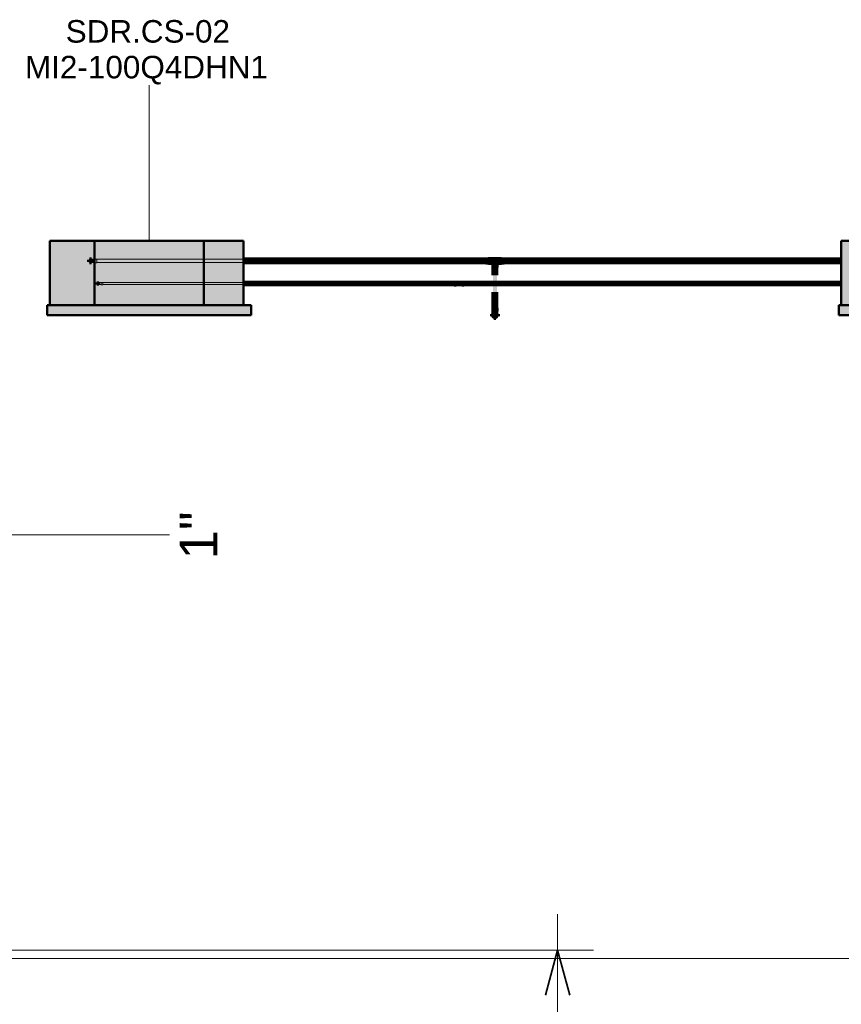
# Model space of a CAD drawing. Header units: millimetres. Extents: x -12740 to 214440, y -11012 to 10812.
# Tile 167 of 168: x 205973 to 209804, y 3667 to 8257. Entities that reach past the tile are written whole.
import ezdxf

# ---------------------------------------------------------------- set-up
doc = ezdxf.new("R2010")
doc.units = ezdxf.units.MM
for name, pattern in [('Centro', [30, 12, -6, 6, -6]), ('Centro _1_', [31.75, 6.35, -4.7625, 15.875, -4.7625]), ('Oculto 1_5', [2.2, 1.5, -0.7])]:
    doc.linetypes.add(name, pattern=pattern)
for name, color, linetype, lineweight in [('A-ANNO-DIMS', 211, 'Continuous', 9), ('A-ANNO-DIMS-70', 211, 'Continuous', 9), ('A-DETL', 90, 'Oculto 1_5', 18), ('A-FLOR-LEVL', 51, 'Continuous', 9), ('ESQ', 7, 'Continuous', 18), ('M-EQPM', 50, 'Continuous', 50), ('M-EQPM-IDEN', 50, 'Continuous', 9), ('P-PIPE', 3, 'Continuous', 70), ('P-PIPE-CNTR', 3, 'Centro', 50), ('P-PIPE-IDEN', 2, 'Continuous', 9), ('PAREDES', 7, 'Continuous', 18), ('PEM1-Layout Superior_dwg', 8, 'Continuous', 18)]:
    doc.layers.add(name, color=color, linetype=linetype, lineweight=lineweight)
doc.styles.add('Arial_1', font='arial.ttf', dxfattribs={"height": 175})
doc.styles.add('Arial_2', font='arial.ttf', dxfattribs={"height": 105})
doc.dimstyles.new('Diagonal_-_2_5_mm_Arial_1', dxfattribs={"dimscale": 304.8, "dimtxt": 178.545395, "dimasz": 0.688976, "dimexe": 0.551181, "dimexo": 0.344488, "dimgap": 0.401903, "dimtad": 1, "dimlfac": 0.001, "dimrnd": 0.01, "dimzin": 0, "dimdsep": 46, "dimtxsty": 'Arial_1', "dimblk1": 'OPEN30', "dimblk2": 'OPEN30', "dimsah": 1, "dimcen": 0.09, "dimdle": 0.551181, "dimazin": 0, "dimtfac": 1, "dimtdec": 4, "dimtix": 1, "dimtmove": 0, "dimatfit": 3, "dimfxl": 1, "dimtvp": 1, "dimtfill": 1, "dimtolj": 1, "dimtzin": 0, "dimarcsym": 2})

# ---------------------------------------------------------------- blocks, each defined once
blk = doc.blocks.new('PEM1-Layout Superior_dwg-964791-DETALHE DE SUBIDA PAVIMENTO SUPERIOR')
at = {"layer": 'ESQ'}
blk.add_line((3562.1, 3880), (6542.1, 3880), dxfattribs=at)
blk.add_line((3562.1, 3880), (6542.1, 3880), dxfattribs=at)
at = {"layer": 'PAREDES'}
for p, q in [((3562.1, 3880), (6542.1, 3880)), ((9212.1, 3880), (6542.1, 3880)), ((6542.1, 3880), (9212.1, 3880))]:
    blk.add_line(p, q, dxfattribs=at)
blk = doc.blocks.new('Midea_VRF_Indoor_4-way Cassette_MI-90_100_112_140_Q4_DHN1-D _2nd DC_ - MI2-100Q4DHN1-917171-DETALHE DE SUBIDA PAVIMENTO SUPERIOR')
at = {"layer": 'M-EQPM', "linetype": 'Oculto 1_5', "lineweight": 18}
for points in [[(7665, 6926), (7873.5, 6926), (7873.5, 7226), (7665, 7226), (7665, 7015.7)], [(7873.5, 6926), (8383.5, 6926), (8383.5, 7226), (7873.5, 7226), (7873.5, 7015.7)], [(8569, 6926), (8569, 7226), (8383.5, 7226), (8383.5, 6926)], [(8603.5, 6880), (8603.5, 6926), (7653.5, 6926), (7653.5, 6880)]]:
    blk.add_hatch(color=256, dxfattribs=at).paths.add_polyline_path(points)
at = {"layer": 'M-EQPM'}
for p, q in [((7665, 7226), (7873.5, 7226)), ((7665, 6926), (7665, 7226)), ((7665, 7226), (7665, 6926)), ((7873.5, 7226), (7665, 7226)), ((7873.5, 7226), (8383.5, 7226)), ((7873.5, 7226), (7873.5, 6926)), ((7873.5, 7226), (7873.5, 6926)), ((8383.5, 7226), (7873.5, 7226)), ((8383.5, 7226), (8569, 7226)), ((8383.5, 7226), (8383.5, 6926)), ((8383.5, 7226), (8383.5, 6926)), ((8569, 7226), (8383.5, 7226)), ((8569, 7226), (8569, 6926)), ((8569, 7226), (8569, 6926)), ((7653.5, 6926), (8603.5, 6926)), ((7653.5, 6880), (7653.5, 6926)), ((8603.5, 6926), (7653.5, 6926)), ((7653.5, 6926), (7653.5, 6880)), ((8603.5, 6880), (8603.5, 6926)), ((8603.5, 6926), (8603.5, 6880)), ((8603.5, 6880), (7653.5, 6880)), ((7653.5, 6880), (8603.5, 6880))]:
    blk.add_line(p, q, dxfattribs=at)
blk = doc.blocks.new('Tê - Soldado - CU - Padrão-965711-DETALHE DE SUBIDA PAVIMENTO SUPERIOR')
at = {"layer": 'P-PIPE', "lineweight": 18}
for points in [[(6032.8, 7122.2), (6032.8, 7142.4), (6019.7, 7142.1), (6019.7, 7122.2)], [(6040.3, 7122.8), (6049.9, 7132.3), (6060, 7122.8), (6066.9, 7123.6), (6066.9, 7141.8), (6032.8, 7141), (6032.8, 7123.1), (6039.7, 7122.8)], [(6060, 7102.1), (6059.6, 7115.3), (6039.8, 7115.3), (6040.1, 7102.1), (6059.6, 7102.1)], [(6047.3, 7115.3), (6059.1, 7115.3), (6059, 7123.1), (6049.9, 7132.3), (6040.4, 7122.1), (6041.1, 7115.3), (6046.2, 7115.3)], [(6080.1, 7122.2), (6080.1, 7142.4), (6066.9, 7142.1), (6066.9, 7122.2)]]:
    blk.add_hatch(color=160, dxfattribs=at).paths.add_polyline_path(points)
at = {"layer": 'P-PIPE', "color": 5}
for p, q in [((6032.8, 7142.4), (6019.7, 7142.4)), ((6019.7, 7142.4), (6019.7, 7122.2)), ((6019.7, 7122.2), (6032.8, 7122.2)), ((6032.8, 7122.2), (6032.8, 7142.4)), ((6066.9, 7141.8), (6032.8, 7141.8)), ((6032.8, 7122.8), (6040.3, 7122.8)), ((6039.8, 7115.3), (6039.8, 7102.1)), ((6060, 7115.3), (6039.8, 7115.3)), ((6040.3, 7122.8), (6040.3, 7115.3)), ((6059.4, 7122.8), (6066.9, 7122.8)), ((6059.4, 7115.3), (6059.4, 7122.8)), ((6060, 7102.1), (6060, 7115.3)), ((6080.1, 7142.4), (6066.9, 7142.4)), ((6066.9, 7142.4), (6066.9, 7122.2)), ((6066.9, 7122.2), (6080.1, 7122.2)), ((6080.1, 7122.2), (6080.1, 7142.4)), ((6039.8, 7102.1), (6060, 7102.1))]:
    blk.add_line(p, q, dxfattribs=at)
for points, knots in [([(6040.3, 7122.8), (6040.4, 7122.8), (6040.4, 7122.8), (6040.5, 7123), (6040.7, 7123.1), (6040.9, 7123.3), (6041.1, 7123.5), (6041.3, 7123.8), (6041.6, 7124.1), (6041.9, 7124.4), (6042.2, 7124.7), (6042.6, 7125), (6043, 7125.4), (6043.3, 7125.8), (6043.8, 7126.3), (6044.4, 7126.8), (6044.9, 7127.4), (6045.5, 7128), (6046.5, 7129), (6048, 7130.5), (6049.3, 7131.7), (6049.9, 7132.3)], [0, 0, 0, 0, 0.071429, 0.107143, 0.142857, 0.178571, 0.214286, 0.25, 0.285714, 0.321429, 0.357143, 0.392857, 0.428571, 0.464286, 0.5, 0.571429, 0.607143, 0.642857, 0.714286, 0.857143, 1, 1, 1, 1]), ([(6049.9, 7132.3), (6050.5, 7131.7), (6051.7, 7130.5), (6053.2, 7129), (6054.2, 7128), (6054.8, 7127.4), (6055.2, 7127), (6055.6, 7126.6), (6056, 7126.2), (6056.4, 7125.8), (6056.8, 7125.4), (6057.1, 7125), (6057.5, 7124.7), (6057.8, 7124.4), (6058.1, 7124.1), (6058.4, 7123.8), (6058.6, 7123.5), (6058.9, 7123.3), (6059.1, 7123.1), (6059.2, 7123), (6059.3, 7122.8), (6059.4, 7122.8), (6059.4, 7122.8)], [0, 0, 0, 0, 0.142857, 0.285714, 0.357143, 0.392857, 0.428571, 0.464286, 0.5, 0.535714, 0.571429, 0.607143, 0.642857, 0.678571, 0.714286, 0.75, 0.785714, 0.821429, 0.857143, 0.892857, 0.928571, 1, 1, 1, 1])]:
    blk.add_open_spline(points, degree=3, knots=knots, dxfattribs=at)
blk = doc.blocks.new('Bucha de redução reta - Soldada - CU - Padrão-965668-DETALHE DE SUBIDA PAVIMENTO SUPERIOR')
at = {"layer": 'P-PIPE', "lineweight": 18}
for points in [[(6007.7, 7132.3), (6018.7, 7132.3), (6018.7, 7140.8), (6007, 7140.5), (6007, 7132.3)], [(6018.7, 7123.8), (6018.7, 7132.3), (6007, 7132.3), (6007.7, 7123.8)]]:
    blk.add_hatch(color=160, dxfattribs=at).paths.add_polyline_path(points)
at = {"layer": 'P-PIPE', "color": 5}
for p, q in [((6018.7, 7140.8), (6007, 7140.8)), ((6007, 7140.8), (6007, 7132.3)), ((6007, 7132.3), (6007, 7123.8)), ((6007, 7123.8), (6018.7, 7123.8)), ((6019.7, 7141.7), (6018.7, 7141.7)), ((6018.7, 7141.7), (6018.7, 7132.3)), ((6018.7, 7132.3), (6018.7, 7140.8)), ((6018.7, 7132.3), (6018.7, 7122.9)), ((6018.7, 7123.8), (6018.7, 7132.3)), ((6018.7, 7122.9), (6019.7, 7122.9))]:
    blk.add_line(p, q, dxfattribs=at)
blk = doc.blocks.new('Bucha de redução reta - Soldada - CU - Padrão-1091983-DETALHE DE SUBIDA PAVIMENTO SUPERIOR')
at = {"layer": 'P-PIPE', "lineweight": 18}
for points in [[(6083.7, 7132.3), (6092.7, 7132.3), (6092.7, 7140.8), (6081.1, 7140.5), (6081.1, 7132.3)], [(6092.7, 7123.8), (6092.7, 7132.3), (6081.1, 7132.3), (6081.1, 7123.8), (6083.7, 7123.8)]]:
    blk.add_hatch(color=160, dxfattribs=at).paths.add_polyline_path(points)
at = {"layer": 'P-PIPE', "color": 5}
for p, q in [((6081.1, 7141.7), (6080.1, 7141.7)), ((6080.1, 7122.9), (6081.1, 7122.9)), ((6081.1, 7132.3), (6081.1, 7141.7)), ((6092.7, 7140.8), (6081.1, 7140.8)), ((6081.1, 7140.8), (6081.1, 7132.3)), ((6081.1, 7122.9), (6081.1, 7132.3)), ((6081.1, 7132.3), (6081.1, 7123.8)), ((6081.1, 7123.8), (6092.7, 7123.8)), ((6092.7, 7132.3), (6092.7, 7140.8)), ((6092.7, 7123.8), (6092.7, 7132.3))]:
    blk.add_line(p, q, dxfattribs=at)
blk = doc.blocks.new('Cotovelo - Soldado - CU - Padrão-965584-DETALHE DE SUBIDA PAVIMENTO SUPERIOR')
at = {"layer": 'P-PIPE', "lineweight": 18}
for points in [[(6047.3, 6898.3), (6049.9, 6898.3), (6049.9, 6911.5), (6039.8, 6911.5), (6040.1, 6898.3), (6045.7, 6898.3)], [(6049.9, 6898.3), (6060, 6898.3), (6059.6, 6911.5), (6049.9, 6911.5)], [(6053.1, 6871), (6057.2, 6874.2), (6058.9, 6877.4), (6059.2, 6880), (6058.6, 6898.3), (6049.9, 6898.3), (6049.9, 6871.5)]]:
    blk.add_hatch(color=160, dxfattribs=at).paths.add_polyline_path(points)
h = blk.add_hatch(color=160, dxfattribs=at)
h.paths.add_polyline_path([(6046.6, 6871), (6049.9, 6871.5), (6049.9, 6898.3), (6040.5, 6898.3), (6040.9, 6890.5), (6040.4, 6889), (6040.9, 6887.4), (6040.5, 6878.3), (6042.5, 6874.2), (6045.8, 6871.5)])
h.paths.add_polyline_path([(6041.8, 6877.6), (6041.7, 6878), (6041.8, 6878)])
at = {"layer": 'P-PIPE', "color": 5}
for p, q in [((6039.8, 6911.5), (6039.8, 6898.3)), ((6049.9, 6911.5), (6039.8, 6911.5)), ((6039.8, 6898.3), (6049.9, 6898.3)), ((6060, 6911.5), (6049.9, 6911.5)), ((6049.9, 6898.3), (6060, 6898.3)), ((6060, 6898.3), (6060, 6911.5))]:
    blk.add_line(p, q, dxfattribs=at)
at = {"layer": 'P-PIPE', "color": 5, "flags": 128}
for points in [[(6040.3, 6898.3), (6040.3, 6897.6), (6040.3, 6896.8), (6040.3, 6896.1), (6040.3, 6895.4), (6040.3, 6894.7), (6040.3, 6894), (6040.3, 6893.2), (6040.3, 6892.5), (6040.3, 6891.9), (6040.3, 6891.2), (6040.3, 6890.5), (6040.3, 6889.9), (6040.3, 6889.2), (6040.3, 6888.6), (6040.3, 6888), (6040.3, 6887.4), (6040.3, 6886.8), (6040.3, 6886.2), (6040.3, 6885.7), (6040.3, 6885.2), (6040.3, 6884.7), (6040.3, 6884.2), (6040.3, 6883.7), (6040.3, 6883.3), (6040.3, 6882.9), (6040.3, 6882.5), (6040.3, 6882.2), (6040.3, 6881.8), (6040.3, 6881.5), (6040.3, 6881.2), (6040.3, 6881), (6040.3, 6880.8), (6040.3, 6880.6), (6040.3, 6880.4), (6040.3, 6880.3), (6040.3, 6880.2), (6040.3, 6880.1), (6040.3, 6880), (6040.3, 6880)], [(6059.4, 6880), (6059.4, 6880), (6059.4, 6880.1), (6059.4, 6880.1), (6059.4, 6880.2), (6059.4, 6880.4), (6059.4, 6880.5), (6059.4, 6880.7), (6059.4, 6880.9), (6059.4, 6881.2), (6059.4, 6881.4), (6059.4, 6881.7), (6059.4, 6882.1), (6059.4, 6882.4), (6059.4, 6882.8), (6059.4, 6883.2), (6059.4, 6883.6), (6059.4, 6884.1), (6059.4, 6884.5), (6059.4, 6885), (6059.4, 6885.6), (6059.4, 6886.1), (6059.4, 6886.6), (6059.4, 6887.2), (6059.4, 6887.8), (6059.4, 6888.4), (6059.4, 6889), (6059.4, 6889.7), (6059.4, 6890.3), (6059.4, 6891), (6059.4, 6891.7), (6059.4, 6892.4), (6059.4, 6893.1), (6059.4, 6893.8), (6059.4, 6894.5), (6059.4, 6895.2), (6059.4, 6895.9), (6059.4, 6896.6), (6059.4, 6897.4), (6059.4, 6898.1), (6059.4, 6898.3)]]:
    blk.add_lwpolyline(points, dxfattribs=at)
at = {"layer": 'P-PIPE', "color": 5}
for radius, start, end in [(10.1, 157.7167, 270), (10.1, 157.7167, 270), (9.52, 163.839, 270), (10.1, 270, 26.0491), (10.1, 270, 26.0491), (9.52, 270, 17.644)]:
    blk.add_arc((6049.9, 6880), radius, start, end, dxfattribs=at)
blk = doc.blocks.new('Tê - Soldado - CU - Padrão-967284-DETALHE DE SUBIDA PAVIMENTO SUPERIOR')
at = {"layer": 'P-PIPE', "lineweight": 18}
for points in [[(5860.1, 7026.8), (5868.8, 7026.8), (5868.8, 7031.9), (5860.1, 7031.4), (5860.1, 7028.2)], [(5868.8, 7021.8), (5868.8, 7026.8), (5860.1, 7026.8), (5860.1, 7021.8)], [(5893.6, 7026.8), (5896.4, 7026.8), (5896.4, 7031.4), (5868.8, 7031), (5868.8, 7026.8)], [(5882.6, 7022.1), (5896.4, 7022.7), (5896.4, 7026.8), (5868.8, 7026.8), (5868.8, 7022.2)], [(5905.1, 7026.8), (5905.1, 7031.9), (5896.4, 7031.4), (5896.4, 7026.8)], [(5905.1, 7021.8), (5905.1, 7026.8), (5896.4, 7026.8), (5896.4, 7021.8)]]:
    blk.add_hatch(color=20, dxfattribs=at).paths.add_polyline_path(points)
at = {"layer": 'P-PIPE', "color": 1}
for p, q in [((5868.8, 7032.1), (5860.1, 7032.1)), ((5860.1, 7032.1), (5860.1, 7026.8)), ((5860.1, 7026.8), (5860.1, 7021.6)), ((5868.8, 7026.8), (5868.8, 7032.1)), ((5896.4, 7031.6), (5868.8, 7031.6)), ((5868.8, 7021.6), (5868.8, 7026.8)), ((5905.1, 7032.1), (5896.4, 7032.1)), ((5896.4, 7032.1), (5896.4, 7026.8)), ((5896.4, 7026.8), (5896.4, 7021.6)), ((5905.1, 7026.8), (5905.1, 7032.1)), ((5905.1, 7021.6), (5905.1, 7026.8)), ((5860.1, 7021.6), (5868.8, 7021.6)), ((5868.8, 7022.1), (5896.4, 7022.1)), ((5896.4, 7021.6), (5905.1, 7021.6))]:
    blk.add_line(p, q, dxfattribs=at)
for start, end in [(75, 105), (75, 105), (255, 285), (255, 285)]:
    blk.add_arc((5882.6, 7026.8), 5.23, start, end, dxfattribs=at)
blk = doc.blocks.new('Cotovelo - Soldado - CU - Padrão-V116-DETALHE DE SUBIDA PAVIMENTO SUPERIOR')
at = {"layer": 'A-DETL', "color": 160, "linetype": 'Continuous'}
for p, q in [((4193.4, 7140.8), (4181.7, 7140.8)), ((4181.7, 7140.8), (4181.7, 7132.3)), ((4181.7, 7132.3), (4181.7, 7123.8)), ((4181.7, 7123.8), (4193.4, 7123.8)), ((4193.4, 7132.3), (4193.4, 7140.8)), ((4193.4, 7123.8), (4193.4, 7132.3))]:
    blk.add_line(p, q, dxfattribs=at)
at = {"layer": 'A-DETL', "color": 160, "linetype": 'Continuous', "flags": 128}
for points in [[(4156.5, 7132.3), (4156.5, 7132.6), (4156.5, 7132.9), (4156.5, 7133.3), (4156.6, 7133.6), (4156.6, 7133.9), (4156.7, 7134.2), (4156.8, 7134.5), (4156.9, 7134.8), (4157, 7135.1), (4157.1, 7135.4), (4157.2, 7135.7), (4157.4, 7136), (4157.5, 7136.3), (4157.7, 7136.5), (4157.9, 7136.8), (4158, 7137), (4158.2, 7137.3), (4158.4, 7137.5), (4158.7, 7137.8), (4158.9, 7138), (4159.1, 7138.2), (4159.4, 7138.4), (4159.6, 7138.6), (4159.9, 7138.8), (4160.1, 7139), (4160.4, 7139.2), (4160.7, 7139.3), (4161, 7139.5), (4161.2, 7139.6), (4161.5, 7139.7), (4161.8, 7139.8), (4162.1, 7139.9), (4162.4, 7140), (4162.7, 7140.1), (4163.1, 7140.1), (4163.4, 7140.2), (4163.7, 7140.2), (4164, 7140.2), (4164.3, 7140.2), (4164.4, 7140.2)], [(4164.4, 7124.4), (4164.1, 7124.4), (4163.8, 7124.4), (4163.5, 7124.4), (4163.1, 7124.5), (4162.8, 7124.5), (4162.5, 7124.6), (4162.2, 7124.7), (4161.9, 7124.8), (4161.6, 7124.9), (4161.3, 7125), (4161, 7125.1), (4160.7, 7125.3), (4160.5, 7125.4), (4160.2, 7125.6), (4159.9, 7125.8), (4159.7, 7125.9), (4159.4, 7126.1), (4159.2, 7126.3), (4158.9, 7126.6), (4158.7, 7126.8), (4158.5, 7127), (4158.3, 7127.3), (4158.1, 7127.5), (4157.9, 7127.8), (4157.7, 7128), (4157.6, 7128.3), (4157.4, 7128.6), (4157.3, 7128.9), (4157.1, 7129.1), (4157, 7129.4), (4156.9, 7129.7), (4156.8, 7130), (4156.7, 7130.3), (4156.7, 7130.6), (4156.6, 7131), (4156.5, 7131.3), (4156.5, 7131.6), (4156.5, 7131.9), (4156.5, 7132.2), (4156.5, 7132.3)], [(4164.4, 7140.2), (4164.4, 7140.2), (4164.5, 7140.2), (4164.5, 7140.2), (4164.6, 7140.2), (4164.8, 7140.2), (4164.9, 7140.2), (4165.1, 7140.2), (4165.3, 7140.2), (4165.5, 7140.2), (4165.8, 7140.2), (4166.1, 7140.2), (4166.4, 7140.2), (4166.7, 7140.2), (4167.1, 7140.2), (4167.4, 7140.2), (4167.8, 7140.2), (4168.3, 7140.2), (4168.7, 7140.2), (4169.2, 7140.2), (4169.7, 7140.2), (4170.2, 7140.2), (4170.7, 7140.2), (4171.2, 7140.2), (4171.8, 7140.2), (4172.4, 7140.2), (4173, 7140.2), (4173.6, 7140.2), (4174.2, 7140.2), (4174.8, 7140.2), (4175.5, 7140.2), (4176.1, 7140.2), (4176.8, 7140.2), (4177.4, 7140.2), (4178.1, 7140.2), (4178.8, 7140.2), (4179.5, 7140.2), (4180.2, 7140.2), (4180.9, 7140.2), (4181.5, 7140.2), (4181.7, 7140.2)], [(4181.7, 7124.4), (4181, 7124.4), (4180.3, 7124.4), (4179.7, 7124.4), (4179, 7124.4), (4178.3, 7124.4), (4177.6, 7124.4), (4176.9, 7124.4), (4176.3, 7124.4), (4175.6, 7124.4), (4175, 7124.4), (4174.4, 7124.4), (4173.7, 7124.4), (4173.1, 7124.4), (4172.5, 7124.4), (4172, 7124.4), (4171.4, 7124.4), (4170.8, 7124.4), (4170.3, 7124.4), (4169.8, 7124.4), (4169.3, 7124.4), (4168.8, 7124.4), (4168.4, 7124.4), (4167.9, 7124.4), (4167.5, 7124.4), (4167.2, 7124.4), (4166.8, 7124.4), (4166.5, 7124.4), (4166.1, 7124.4), (4165.9, 7124.4), (4165.6, 7124.4), (4165.3, 7124.4), (4165.1, 7124.4), (4165, 7124.4), (4164.8, 7124.4), (4164.7, 7124.4), (4164.6, 7124.4), (4164.5, 7124.4), (4164.4, 7124.4), (4164.4, 7124.4)]]:
    blk.add_lwpolyline(points, dxfattribs=at)
at = {"layer": 'A-DETL', "color": 160, "linetype": 'Continuous'}
for start, end in [(0, 180), (165, 180), (180, 0), (180, 225), (90, 150), (240, 270), (45, 75), (285, 315), (0, 30), (330, 0)]:
    blk.add_arc((4164.4, 7132.3), 8.49, start, end, dxfattribs=at)
blk = doc.blocks.new('Cotovelo - Soldado - CU - Padrão-967076-DETALHE DE SUBIDA PAVIMENTO SUPERIOR')
at = {"layer": 'A-DETL', "color": 20, "linetype": 'Continuous'}
for p, q in [((4222.2, 7032.1), (4213.6, 7032.1)), ((4213.6, 7032.1), (4213.6, 7026.8)), ((4213.6, 7026.8), (4213.6, 7021.6)), ((4222.2, 7026.8), (4222.2, 7032.1)), ((4222.2, 7021.6), (4222.2, 7026.8)), ((4213.6, 7021.6), (4222.2, 7021.6))]:
    blk.add_line(p, q, dxfattribs=at)
at = {"layer": 'A-DETL', "color": 20, "linetype": 'Continuous', "flags": 128}
for points in [[(4193.5, 7026.8), (4193.5, 7027), (4193.5, 7027.2), (4193.5, 7027.4), (4193.5, 7027.6), (4193.5, 7027.8), (4193.6, 7028), (4193.6, 7028.2), (4193.7, 7028.3), (4193.8, 7028.5), (4193.8, 7028.7), (4193.9, 7028.9), (4194, 7029), (4194.1, 7029.2), (4194.2, 7029.4), (4194.3, 7029.5), (4194.4, 7029.7), (4194.5, 7029.8), (4194.6, 7030), (4194.8, 7030.1), (4194.9, 7030.3), (4195, 7030.4), (4195.2, 7030.5), (4195.3, 7030.6), (4195.5, 7030.7), (4195.6, 7030.9), (4195.8, 7030.9), (4196, 7031), (4196.1, 7031.1), (4196.3, 7031.2), (4196.5, 7031.3), (4196.7, 7031.3), (4196.8, 7031.4), (4197, 7031.5), (4197.2, 7031.5), (4197.4, 7031.5), (4197.6, 7031.6), (4197.8, 7031.6), (4198, 7031.6), (4198.2, 7031.6), (4198.2, 7031.6)], [(4198.2, 7022.1), (4198, 7022.1), (4197.8, 7022.1), (4197.6, 7022.1), (4197.5, 7022.1), (4197.3, 7022.2), (4197.1, 7022.2), (4196.9, 7022.3), (4196.7, 7022.3), (4196.5, 7022.4), (4196.4, 7022.5), (4196.2, 7022.5), (4196, 7022.6), (4195.8, 7022.7), (4195.7, 7022.8), (4195.5, 7022.9), (4195.4, 7023), (4195.2, 7023.1), (4195.1, 7023.3), (4194.9, 7023.4), (4194.8, 7023.5), (4194.7, 7023.7), (4194.5, 7023.8), (4194.4, 7024), (4194.3, 7024.1), (4194.2, 7024.3), (4194.1, 7024.4), (4194, 7024.6), (4193.9, 7024.8), (4193.8, 7024.9), (4193.8, 7025.1), (4193.7, 7025.3), (4193.7, 7025.5), (4193.6, 7025.7), (4193.6, 7025.8), (4193.5, 7026), (4193.5, 7026.2), (4193.5, 7026.4), (4193.5, 7026.6), (4193.5, 7026.8), (4193.5, 7026.8)], [(4198.2, 7031.6), (4198.2, 7031.6), (4198.3, 7031.6), (4198.3, 7031.6), (4198.4, 7031.6), (4198.5, 7031.6), (4198.7, 7031.6), (4198.8, 7031.6), (4199, 7031.6), (4199.2, 7031.6), (4199.4, 7031.6), (4199.7, 7031.6), (4199.9, 7031.6), (4200.2, 7031.6), (4200.6, 7031.6), (4200.9, 7031.6), (4201.3, 7031.6), (4201.6, 7031.6), (4202, 7031.6), (4202.4, 7031.6), (4202.9, 7031.6), (4203.3, 7031.6), (4203.8, 7031.6), (4204.3, 7031.6), (4204.8, 7031.6), (4205.3, 7031.6), (4205.8, 7031.6), (4206.3, 7031.6), (4206.9, 7031.6), (4207.4, 7031.6), (4208, 7031.6), (4208.6, 7031.6), (4209.2, 7031.6), (4209.8, 7031.6), (4210.4, 7031.6), (4211, 7031.6), (4211.6, 7031.6), (4212.2, 7031.6), (4212.8, 7031.6), (4213.4, 7031.6), (4213.6, 7031.6)], [(4213.6, 7022.1), (4212.9, 7022.1), (4212.3, 7022.1), (4211.7, 7022.1), (4211.1, 7022.1), (4210.5, 7022.1), (4209.9, 7022.1), (4209.3, 7022.1), (4208.7, 7022.1), (4208.2, 7022.1), (4207.6, 7022.1), (4207, 7022.1), (4206.5, 7022.1), (4205.9, 7022.1), (4205.4, 7022.1), (4204.9, 7022.1), (4204.4, 7022.1), (4203.9, 7022.1), (4203.4, 7022.1), (4203, 7022.1), (4202.6, 7022.1), (4202.1, 7022.1), (4201.7, 7022.1), (4201.4, 7022.1), (4201, 7022.1), (4200.6, 7022.1), (4200.3, 7022.1), (4200, 7022.1), (4199.7, 7022.1), (4199.5, 7022.1), (4199.3, 7022.1), (4199, 7022.1), (4198.9, 7022.1), (4198.7, 7022.1), (4198.6, 7022.1), (4198.4, 7022.1), (4198.3, 7022.1), (4198.3, 7022.1), (4198.2, 7022.1), (4198.2, 7022.1)]]:
    blk.add_lwpolyline(points, dxfattribs=at)
at = {"layer": 'A-DETL', "color": 20, "linetype": 'Continuous'}
for start, end in [(0, 180), (180, 0), (195, 240), (105, 150), (0, 90), (270, 0)]:
    blk.add_arc((4198.2, 7026.8), 5.26, start, end, dxfattribs=at)
blk = doc.blocks.new('Bucha de redução reta - Soldada - CU - Padrão-1100844-DETALHE DE SUBIDA PAVIMENTO SUPERIOR')
at = {"layer": 'P-PIPE', "linetype": 'Oculto 1_5', "lineweight": 18}
blk.add_hatch(color=256, dxfattribs=at).paths.add_polyline_path([(6049.9, 6869.9), (6054.9, 6871.2), (6058.1, 6874.7), (6059.6, 6877.4), (6058.9, 6883.2), (6059.2, 6881.7), (6058.6, 6876.5), (6056.7, 6873.6), (6053.9, 6871.5), (6053.1, 6871), (6048.4, 6871.3), (6045.5, 6871.7), (6042.5, 6874.2), (6041, 6876.8), (6040.5, 6879.2), (6040.6, 6876.5), (6043.7, 6872.3), (6047.3, 6870.2)])
at = {"layer": 'A-DETL'}
for radius, start, end in [(11, 30, 150), (11, 30, 150), (10.1, 26.3309, 157.4349), (10.1, 30, 120)]:
    blk.add_arc((6049.9, 6880), radius, start, end, dxfattribs=at)
at = {"layer": 'P-PIPE'}
for radius, start, end in [(11, 150, 180), (11, 150, 180), (11, 0, 30), (11, 0, 30), (11, 180, 0), (11, 180, 0), (10.1, 157.7167, 180), (10.1, 165, 180), (10.1, 180, 0), (10.1, 180, 255), (10.1, 315, 0), (10.1, 0, 26.0491), (10.1, 0, 15)]:
    blk.add_arc((6049.9, 6880), radius, start, end, dxfattribs=at)
blk = doc.blocks.new('DIMBLOCK32-DETALHE DE SUBIDA PAVIMENTO SUPERIOR')
at = {"layer": 'A-ANNO-DIMS-70'}
for p, q in [((208481, -168), (208481, 4086.9)), ((208481, 3918.9), (205736.4, 3918.9)), ((208481, 3918.9), (208649, 3918.9)), ((208481, 0), (205837, 0)), ((208481, 0), (208649, 0))]:
    blk.add_line(p, q, dxfattribs=at)
at = {"layer": 'A-ANNO-DIMS-70', "lineweight": 35}
for p, q in [((208481, 3918.9), (208424.7, 3708.9)), ((208481, 3918.9), (208537.2, 3708.9)), ((208481, 0), (208424.7, 210)), ((208481, 0), (208537.2, 210))]:
    blk.add_line(p, q, dxfattribs=at)
at = {"layer": 'A-ANNO-DIMS-70', "color": 0, "insert": (208131.3, 1587.3), "char_height": 175, "width": 893.276, "attachment_point": 1, "rotation": 90, "line_spacing_factor": 0.941778, "style": 'Arial_1', "bg_fill": 3, "box_fill_scale": 1.25, "bg_fill_color": 256, "bg_fill_true_color": 13158600, "bg_fill_transparency": 0}
blk.add_mtext('3.92 m', dxfattribs=at)
blk = doc.blocks.new('_Open30')
at = {"color": 0, "linetype": 'ByBlock', "lineweight": -2}
for p, q in [((-1, 0.268), (0, 0)), ((0, 0), (-1, -0.268)), ((0, 0), (-1, 0))]:
    blk.add_line(p, q, dxfattribs=at)

msp = doc.modelspace()

# ---------------------------------------------------------------- hatches: boundary and pattern name
at = {"layer": 'P-PIPE'}
for color, points in [(180, [(207016.889, 7132.309), (208145.859, 7132.309), (208145.859, 7140.244), (207016.889, 7139.674), (207016.889, 7133.587)]), (180, [(208145.859, 7124.374), (208145.859, 7132.309), (207016.889, 7131.533), (207016.889, 7124.374), (208070.502, 7124.374)]), (180, [(208374.625, 7132.309), (209803.806, 7132.5), (209803.806, 7140.244), (208231.567, 7139.664), (208231.567, 7132.309)]), (180, [(209803.806, 7124.374), (209803.806, 7132.309), (208231.567, 7132.309), (208231.567, 7124.374), (209743.18, 7124.374)]), (240, [(207016.889, 7026.845), (207998.917, 7026.845), (207998.917, 7031.605), (207016.889, 7030.967), (207016.889, 7027.338)]), (240, [(207998.917, 7022.085), (207998.917, 7026.845), (207016.889, 7026.351), (207016.889, 7022.085), (207994.471, 7022.085)]), (240, [(208043.964, 7026.845), (209803.806, 7026.845), (209803.806, 7031.605), (208043.964, 7030.967), (208043.964, 7028.077)]), (240, [(209803.806, 7022.085), (209803.806, 7026.845), (208043.964, 7026.845), (208043.964, 7022.085), (209743.18, 7022.085)]), (5, [(208188.713, 6868.89), (208195.405, 6871.516), (208198.484, 6874.805), (208199.444, 6877.125), (208199.444, 6882.875), (208197.965, 6883.871), (208198.484, 6882.618), (208197.956, 6876.468), (208194.268, 6871.621), (208191.331, 6870.229), (208186.095, 6870.229), (208180.777, 6874.204), (208178.942, 6878.661), (208178.856, 6884.39), (208177.846, 6881.844), (208177.981, 6877.125), (208182.035, 6871.24), (208185.837, 6869.269)])]:
    msp.add_hatch(color=color, dxfattribs=at).paths.add_polyline_path(points)
h = msp.add_hatch(color=180, dxfattribs=at)
h.paths.add_polyline_path([(208183.95, 6911.459), (208188.713, 6911.459), (208188.713, 7022.085), (208179.188, 7022.085), (208179.953, 6911.459), (208183.655, 6911.459)])
h.paths.add_polyline_path([(208181.978, 7031.605), (208188.713, 7031.605), (208188.713, 7102.148), (208179.188, 7102.148), (208179.512, 7031.605), (208181.418, 7031.605)])
h = msp.add_hatch(color=180, dxfattribs=at)
h.paths.add_polyline_path([(208188.713, 6911.459), (208198.238, 6911.459), (208197.514, 7022.085), (208188.713, 7022.085), (208188.713, 6936.348)])
h.paths.add_polyline_path([(208196.402, 7031.605), (208198.238, 7031.605), (208197.447, 7102.148), (208188.713, 7102.148), (208188.713, 7031.605), (208195.448, 7031.605)])
h = msp.add_hatch(color=1, dxfattribs=at)
h.paths.add_polyline_path([(208021.441, 7020.495), (208025.643, 7022.134), (208018.266, 7021.345)])
h.paths.add_polyline_path([(208017.48, 7031.558), (208024.616, 7032.344), (208021.441, 7033.195), (208017.526, 7031.605)])

# ---------------------------------------------------------------- linework, layer by layer
at = {"layer": 'A-DETL', "color": 160, "linetype": 'Continuous'}
for p, q in [((207016.839, 7140.244), (206332.233, 7140.244)), ((206332.233, 7140.244), (206332.233, 7124.374)), ((206332.233, 7124.374), (207016.839, 7124.374))]:
    msp.add_line(p, q, dxfattribs=at)
at = {"layer": 'A-DETL', "color": 20, "linetype": 'Continuous'}
for p, q in [((207016.839, 7031.605), (206361.082, 7031.605)), ((206361.082, 7031.605), (206361.082, 7022.085)), ((206361.082, 7022.085), (207016.839, 7022.085))]:
    msp.add_line(p, q, dxfattribs=at)
at = {"layer": 'A-DETL', "color": 160, "linetype": 'Continuous'}
for centre, radius, start, end in [((206303.254, 7132.309), 7.935, 0, 180), ((206303.254, 7132.309), 7.935, 180, 0), ((206303.254, 7128.341), 3.967, 90, 270), ((206303.254, 7136.276), 3.967, 270, 90), ((208188.713, 6880), 11.11, 15.322655, 165.267521), ((208188.713, 6885.555), 5.555, 270, 90), ((208188.713, 6880), 11.11, 194.732479, 224.677345), ((208188.713, 6874.445), 5.555, 90, 240.770586), ((208188.713, 6880), 11.11, 254.732479, 285.385293), ((208188.713, 6880), 11.11, 314.614707, 345.267521)]:
    msp.add_arc(centre, radius, start, end, dxfattribs=at)
at = {"layer": 'A-DETL', "color": 20, "linetype": 'Continuous'}
for centre, radius, start, end in [((206337.057, 7026.845), 4.76, 0, 180), ((206337.057, 7026.845), 4.76, 180, 0), ((206337.057, 7024.465), 2.38, 90, 270), ((206337.057, 7029.225), 2.38, 270, 90), ((208021.441, 7026.845), 6.35, 130.394863, 180), ((208021.441, 7026.845), 6.35, 180, 229.605137), ((208021.441, 7023.67), 3.175, 90, 214.573844), ((208021.441, 7030.02), 3.175, 270, 34.573844), ((208021.441, 7026.845), 6.35, 0, 49.605137), ((208021.441, 7026.845), 6.35, 310.394863, 0)]:
    msp.add_arc(centre, radius, start, end, dxfattribs=at)
at = {"layer": 'A-FLOR-LEVL', "linetype": 'Centro _1_'}
msp.add_line((201869.07, 3880), (213879.855, 3880), dxfattribs=at)
at = {"layer": 'M-EQPM-IDEN'}
msp.add_line((206576.465, 7226), (206576.194, 7951.165), dxfattribs=at)
at = {"layer": 'P-PIPE', "color": 5}
for p, q in [((208145.859, 7140.244), (207016.889, 7140.244)), ((207016.889, 7124.374), (208145.859, 7124.374)), ((209803.806, 7140.244), (208231.567, 7140.244)), ((208231.567, 7124.374), (209803.806, 7124.374)), ((208179.188, 7102.148), (208179.188, 7066.605)), ((208198.238, 7066.605), (208198.238, 7102.148)), ((208179.188, 6987.085), (208179.188, 6911.459)), ((208198.238, 6911.459), (208198.238, 6987.085))]:
    msp.add_line(p, q, dxfattribs=at)
at = {"layer": 'P-PIPE', "color": 1}
for p, q in [((207998.917, 7031.605), (207016.889, 7031.605)), ((209803.806, 7031.605), (208043.964, 7031.605)), ((207016.889, 7022.085), (207998.917, 7022.085)), ((208043.964, 7022.085), (209803.806, 7022.085))]:
    msp.add_line(p, q, dxfattribs=at)
at = {"layer": 'P-PIPE', "color": 10, "lineweight": 50}
for centre, radius, start, end in [((208021.441, 7026.845), 6.35, 50.073887, 129.926113), ((208021.441, 7030.02), 3.175, 35.568213, 90), ((208021.441, 7026.845), 6.35, 230.073887, 309.926113), ((208021.441, 7023.67), 3.175, 215.568213, 270)]:
    msp.add_arc(centre, radius, start, end, dxfattribs=at)
at = {"layer": 'P-PIPE', "color": 170, "lineweight": 50}
for centre, radius, start, end in [((208188.713, 6880), 11.11, 165.535439, 180), ((208188.713, 6880), 11.11, 180, 194.464561), ((208188.713, 6880), 11.11, 224.945263, 254.464561), ((208188.713, 6874.445), 5.555, 242.17079, 270), ((208188.713, 6880), 11.11, 286.085395, 313.914605), ((208188.713, 6880), 11.11, 0, 15.054737), ((208188.713, 6880), 11.11, 345.535439, 0)]:
    msp.add_arc(centre, radius, start, end, dxfattribs=at)
at = {"layer": 'P-PIPE-CNTR', "color": 170, "linetype": 'Continuous'}
for p, q in [((206287.384, 7132.309), (206319.124, 7132.309)), ((206303.254, 7116.439), (206303.254, 7148.179)), ((208145.859, 7132.309), (207016.889, 7132.309)), ((208158.518, 7132.309), (208145.859, 7132.309)), ((208158.518, 7132.309), (208218.908, 7132.309)), ((208188.713, 7102.148), (208188.713, 7132.309)), ((208218.908, 7132.309), (208231.567, 7132.309)), ((209803.806, 7132.309), (208231.567, 7132.309)), ((208188.713, 7102.148), (208188.713, 7066.605)), ((208188.713, 6987.085), (208188.713, 6911.459)), ((208188.713, 6911.459), (208188.713, 6898.306)), ((208188.713, 6857.78), (208188.713, 6902.22)), ((208188.713, 6880), (208188.713, 6898.306)), ((208166.493, 6880), (208210.933, 6880))]:
    msp.add_line(p, q, dxfattribs=at)
at = {"layer": 'P-PIPE-CNTR', "color": 10, "linetype": 'Continuous'}
for p, q in [((206327.537, 7026.845), (206346.577, 7026.845)), ((206337.057, 7017.325), (206337.057, 7036.365)), ((207016.889, 7026.845), (207998.917, 7026.845)), ((208043.964, 7026.845), (207998.917, 7026.845)), ((208008.741, 7027.084), (208034.141, 7027.084)), ((208021.441, 7014.384), (208021.441, 7039.784)), ((208021.441, 7026.845), (208021.441, 7026.804)), ((208043.964, 7026.845), (209803.806, 7026.845))]:
    msp.add_line(p, q, dxfattribs=at)
at = {"layer": 'P-PIPE-IDEN'}
msp.add_line((205908.233, 5855.058), (206671.716, 5855.058), dxfattribs=at)

# ---------------------------------------------------------------- block references
at = {"layer": 'A-DETL', "color": 160, "linetype": 'Continuous'}
msp.add_blockref('Cotovelo - Soldado - CU - Padrão-V116-DETALHE DE SUBIDA PAVIMENTO SUPERIOR', (202138.844, 0), dxfattribs=at)
at = {"layer": 'A-DETL', "color": 20, "linetype": 'Continuous'}
msp.add_blockref('Cotovelo - Soldado - CU - Padrão-967076-DETALHE DE SUBIDA PAVIMENTO SUPERIOR', (202138.844, 0), dxfattribs=at)
at = {"layer": 'A-DETL'}
msp.add_blockref('Bucha de redução reta - Soldada - CU - Padrão-1100844-DETALHE DE SUBIDA PAVIMENTO SUPERIOR', (202138.844, 0), dxfattribs=at)
at = {"layer": 'M-EQPM'}
for p in [(198447.927, 0), (202138.844, 0)]:
    msp.add_blockref('Midea_VRF_Indoor_4-way Cassette_MI-90_100_112_140_Q4_DHN1-D _2nd DC_ - MI2-100Q4DHN1-917171-DETALHE DE SUBIDA PAVIMENTO SUPERIOR', p, dxfattribs=at)
at = {"layer": 'P-PIPE', "color": 5}
for name in ['Bucha de redução reta - Soldada - CU - Padrão-965668-DETALHE DE SUBIDA PAVIMENTO SUPERIOR', 'Tê - Soldado - CU - Padrão-965711-DETALHE DE SUBIDA PAVIMENTO SUPERIOR', 'Bucha de redução reta - Soldada - CU - Padrão-1091983-DETALHE DE SUBIDA PAVIMENTO SUPERIOR', 'Cotovelo - Soldado - CU - Padrão-965584-DETALHE DE SUBIDA PAVIMENTO SUPERIOR']:
    msp.add_blockref(name, (202138.844, 0), dxfattribs=at)
at = {"layer": 'P-PIPE', "color": 1}
msp.add_blockref('Tê - Soldado - CU - Padrão-967284-DETALHE DE SUBIDA PAVIMENTO SUPERIOR', (202138.844, 0), dxfattribs=at)
at = {"layer": 'PEM1-Layout Superior_dwg', "color": 7}
msp.add_blockref('PEM1-Layout Superior_dwg-964791-DETALHE DE SUBIDA PAVIMENTO SUPERIOR', (202138.844, 0), dxfattribs=at)

# ---------------------------------------------------------------- texts
at = {"layer": 'M-EQPM-IDEN', "char_height": 105, "attachment_point": 1, "style": 'Arial_2'}
for s, insert, width in [('SDR.CS-02', (206187.132, 8255.089), 937.17269), ('MI2-100Q4DHN1', (205997.294, 8088.402), 1397.34131)]:
    msp.add_mtext(s, dxfattribs=dict(at, insert=insert, width=width))
at = {"layer": 'P-PIPE-IDEN', "insert": (206718.966, 5741.658), "char_height": 175, "width": 269.367, "attachment_point": 1, "rotation": 90, "style": 'Arial_1', "bg_fill": 3, "box_fill_scale": 1.25, "bg_fill_color": 256, "bg_fill_true_color": 13158600, "bg_fill_transparency": 0}
msp.add_mtext('1"', dxfattribs=at)

# ---------------------------------------------------------------- next in the draw order: dimensions: what is measured, and where the dimension line sits
at = {"layer": 'A-ANNO-DIMS'}
dim = msp.add_linear_dim(base=(208480.968, 3918.9), p1=(205732.01, 0), p2=(205631.365, 3918.9), angle=90, dimstyle='Diagonal_-_2_5_mm_Arial_1', override={"dimpost": '<> m', "dimfxl": 3920.192185}, dxfattribs=at)
dim.commit()
dim.dimension.update_dxf_attribs({"geometry": 'DIMBLOCK32-DETALHE DE SUBIDA PAVIMENTO SUPERIOR', "text_midpoint": (208269.058, 1959.45)})

doc.saveas('drawing.dxf')
